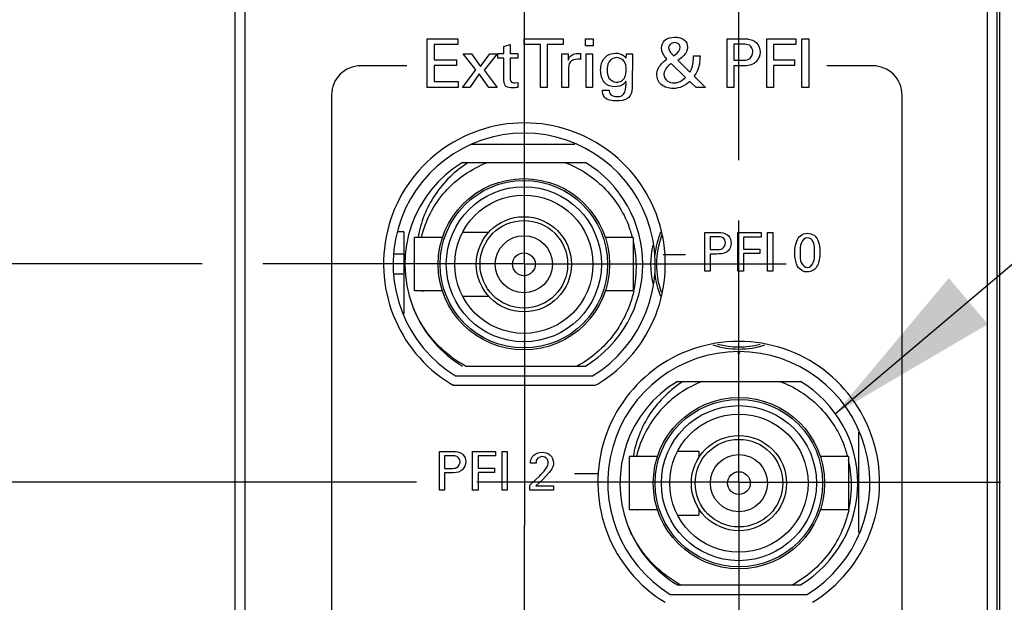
# Model space of a CAD drawing. Header units: inches. Extents: x 0 to 22, y 0 to 17.
# Tile 7 of 24: x 6.7 to 7.7, y 9.6 to 10.2. Entities that reach past the tile are written whole.
import ezdxf

# ---------------------------------------------------------------- set-up
doc = ezdxf.new("R2010")
doc.units = ezdxf.units.IN
doc.header["$LTSCALE"] = 1.21
doc.header["$MEASUREMENT"] = 0
doc.linetypes.add('CENTER', pattern=[0.6, 0.375, -0.075, 0.075, -0.075])
doc.layers.get('0').update_dxf_attribs({"linetype": 'CONTINUOUS'})
for name, color, linetype in [('DEFAULT_1', 7, 'CENTER'), ('DETAIL', 7, 'CONTINUOUS'), ('DIMENSIONS', 7, 'CONTINUOUS'), ('THREAD', 7, 'CONTINUOUS')]:
    doc.layers.add(name, color=color, linetype=linetype)
doc.styles.get("Standard").update_dxf_attribs({"font": 'txt', "width": 0.8})
doc.dimstyles.new('DIMSTYLE_1', dxfattribs={"dimtxt": 0.125, "dimasz": 0.18, "dimexe": 0.125, "dimexo": 0.0625, "dimgap": 0.03125, "dimtad": 0, "dimtih": 1, "dimtoh": 1, "dimzin": 0, "dimdsep": 46, "dimtxsty": 'STANDARD', "dimblk": '_FILLED', "dimblk1": '_FILLED', "dimblk2": '_FILLED', "dimcen": 0.09, "dimazin": 0, "dimtp": 0.01, "dimtm": 0.01, "dimtfac": 1, "dimtofl": 0, "dimtmove": 0, "dimatfit": 3, "dimldrblk": '_FILLED', "dimfxl": 1, "dimtolj": 1, "dimtzin": 0, "dimarcsym": 0})
doc.dimstyles.get("Standard").update_dxf_attribs({"dimtxt": 0.125, "dimasz": 0.18, "dimexe": 0.125, "dimexo": 0.0625, "dimgap": 0.09, "dimtad": 0, "dimtih": 1, "dimtoh": 1, "dimzin": 0, "dimdsep": 46, "dimtxsty": 'STANDARD', "dimblk": '_FILLED', "dimblk1": '_FILLED', "dimblk2": '_FILLED', "dimcen": 0.09, "dimazin": 0, "dimtol": 1, "dimtp": 0.02, "dimtm": 0.02, "dimtfac": 1, "dimtofl": 0, "dimtmove": 0, "dimatfit": 3, "dimldrblk": '_FILLED', "dimfxl": 1, "dimtolj": 1, "dimtzin": 0, "dimarcsym": 0})

# ---------------------------------------------------------------- blocks, each defined once
blk = doc.blocks.new('*D2')
at = {"layer": 'DIMENSIONS', "color": 2, "linetype": 'CONTINUOUS'}
for p, q in [((6.4569, 12.1532), (6.3267, 12.0558)), ((6.9104, 12.1532), (6.4569, 12.1532)), ((6.3267, 12.0558), (6.2349, 12.0558))]:
    blk.add_line(p, q, dxfattribs=at)
at = {"layer": 'DIMENSIONS', "color": 2, "linetype": 'CONTINUOUS', "insert": (6.1724, 12.1183), "char_height": 0.125, "width": 1.425, "attachment_point": 3, "line_spacing_factor": 0.9}
blk.add_mtext('122.45{\\ftxt.shx;\\W1.000000;\\H0.125000; }[4.821]', dxfattribs=at)
blk = doc.blocks.new('_FILLED')
at = {"color": 0, "linetype": 'BYBLOCK'}
blk.add_solid([(0, 0), (-1, 0.1736), (-1, -0.1736)], dxfattribs=at)
blk = doc.blocks.new('*D3')
at = {"layer": 'DIMENSIONS', "color": 2, "linetype": 'CONTINUOUS'}
blk.add_line((6.8599, 12.2752), (6.2349, 12.2752), dxfattribs=at)
at = {"layer": 'DIMENSIONS', "color": 2, "linetype": 'CONTINUOUS', "insert": (6.1724, 12.3377), "char_height": 0.125, "width": 1.425, "attachment_point": 3, "line_spacing_factor": 0.9}
blk.add_mtext('125.55{\\ftxt.shx;\\W1.000000;\\H0.125000; }[4.943]', dxfattribs=at)
blk = doc.blocks.new('*D15')
at = {"layer": 'DIMENSIONS', "color": 2, "linetype": 'CONTINUOUS'}
blk.add_line((6.8885, 9.9321), (6.2349, 9.9321), dxfattribs=at)
at = {"layer": 'DIMENSIONS', "color": 2, "linetype": 'CONTINUOUS', "insert": (6.1724, 9.9946), "char_height": 0.125, "width": 1.325, "attachment_point": 3, "line_spacing_factor": 0.9}
blk.add_mtext('66.03{\\ftxt.shx;\\W1.000000;\\H0.125000; }[2.600]', dxfattribs=at)
blk = doc.blocks.new('*D16')
at = {"layer": 'DIMENSIONS', "color": 2, "linetype": 'CONTINUOUS'}
blk.add_line((7.1101, 9.7061), (6.2349, 9.7061), dxfattribs=at)
at = {"layer": 'DIMENSIONS', "color": 2, "linetype": 'CONTINUOUS', "insert": (6.1724, 9.7686), "char_height": 0.125, "width": 1.325, "attachment_point": 3, "line_spacing_factor": 0.9}
blk.add_mtext('60.29{\\ftxt.shx;\\W1.000000;\\H0.125000; }[2.374]', dxfattribs=at)
blk = doc.blocks.new('*D17')
at = {"layer": 'DIMENSIONS', "color": 2, "linetype": 'CONTINUOUS'}
blk.add_line((6.9149, 10.5356), (6.2349, 10.5356), dxfattribs=at)
at = {"layer": 'DIMENSIONS', "color": 2, "linetype": 'CONTINUOUS', "insert": (6.1724, 10.5981), "char_height": 0.125, "width": 1.325, "attachment_point": 3, "line_spacing_factor": 0.9}
blk.add_mtext('81.36{\\ftxt.shx;\\W1.000000;\\H0.125000; }[3.203]', dxfattribs=at)
blk = doc.blocks.new('*D18')
at = {"layer": 'DIMENSIONS', "color": 2, "linetype": 'CONTINUOUS'}
blk.add_line((6.9149, 11.3102), (6.2349, 11.3102), dxfattribs=at)
at = {"layer": 'DIMENSIONS', "color": 2, "linetype": 'CONTINUOUS', "insert": (6.1724, 11.3727), "char_height": 0.125, "width": 1.425, "attachment_point": 3, "line_spacing_factor": 0.9}
blk.add_mtext('101.04{\\ftxt.shx;\\W1.000000;\\H0.125000; }[3.978]', dxfattribs=at)
blk = doc.blocks.new('*D21')
at = {"layer": 'DIMENSIONS', "color": 2, "linetype": 'CONTINUOUS'}
blk.add_line((7.4433, 10.0393), (7.4433, 12.9627), dxfattribs=at)
at = {"layer": 'DIMENSIONS', "color": 2, "linetype": 'CONTINUOUS', "insert": (7.3808, 13.0252), "char_height": 0.125, "width": 1.425, "attachment_point": 1, "rotation": 90, "line_spacing_factor": 0.9}
blk.add_mtext('2X 5.76{\\ftxt.shx;\\W1.000000;\\H0.125000; }[.227]', dxfattribs=at)

msp = doc.modelspace()

# ---------------------------------------------------------------- linework, layer by layer
at = {"color": 7, "linetype": 'CONTINUOUS'}
for p, q in [((6.9224, 7.1373), (6.9224, 12.2752)), ((7.7104, 7.1373), (7.7104, 12.2752)), ((6.9325, 12.2457), (6.9325, 8.1757)), ((7.7005, 8.1757), (7.7005, 12.2457)), ((7.7133, 7.8352), (7.7133, 11.8352)), ((7.1505, 9.8162), (7.2922, 9.8162)), ((7.1479, 9.8065), (7.2927, 9.8065)), ((7.4022, 9.7383), (7.4022, 9.7317)), ((7.4022, 9.6786), (7.4022, 9.6721)), ((7.3725, 9.5902), (7.5142, 9.5902))]:
    msp.add_line(p, q, dxfattribs=at)
at = {"color": 40, "linetype": 'CONTINUOUS'}
for p, q in [((7.1212, 10.1145), (7.1212, 10.1647)), ((7.1212, 10.1647), (7.1527, 10.1647)), ((7.1527, 10.1647), (7.1527, 10.1588)), ((7.2214, 10.1588), (7.2214, 10.1647)), ((7.2214, 10.1647), (7.2619, 10.1647)), ((7.2619, 10.1647), (7.2619, 10.1588)), ((7.2848, 10.1574), (7.2848, 10.1646)), ((7.2848, 10.1646), (7.2927, 10.1646)), ((7.2927, 10.1646), (7.2927, 10.1574)), ((7.4312, 10.1145), (7.4312, 10.1647)), ((7.4312, 10.1647), (7.448, 10.1647)), ((7.4723, 10.1145), (7.4723, 10.1647)), ((7.4723, 10.1647), (7.5022, 10.1647)), ((7.5022, 10.1647), (7.5022, 10.1588)), ((7.5087, 10.1145), (7.5087, 10.1647)), ((7.5087, 10.1647), (7.5157, 10.1647)), ((7.5157, 10.1647), (7.5157, 10.1145)), ((7.1282, 10.1588), (7.1282, 10.1432)), ((7.1527, 10.1588), (7.1282, 10.1588)), ((7.2005, 10.1569), (7.2069, 10.159)), ((7.2005, 10.1496), (7.2005, 10.1569)), ((7.2069, 10.159), (7.2069, 10.1496)), ((7.2383, 10.1588), (7.2214, 10.1588)), ((7.2383, 10.1145), (7.2383, 10.1588)), ((7.2451, 10.1588), (7.2451, 10.1145)), ((7.2619, 10.1588), (7.2451, 10.1588)), ((7.2927, 10.1574), (7.2848, 10.1574)), ((7.4381, 10.1591), (7.4381, 10.1427)), ((7.4478, 10.1591), (7.4381, 10.1591)), ((7.4794, 10.1588), (7.4794, 10.1432)), ((7.5022, 10.1588), (7.4794, 10.1588)), ((7.1282, 10.1432), (7.1515, 10.1432)), ((7.1515, 10.1432), (7.1515, 10.1373)), ((7.1713, 10.1328), (7.1582, 10.1494)), ((7.1582, 10.1494), (7.1668, 10.1494)), ((7.1668, 10.1494), (7.1761, 10.1363)), ((7.1761, 10.1363), (7.1858, 10.1494)), ((7.1935, 10.1494), (7.1799, 10.1324)), ((7.1858, 10.1494), (7.1935, 10.1494)), ((7.1943, 10.1448), (7.1943, 10.1496)), ((7.1943, 10.1496), (7.2005, 10.1496)), ((7.2005, 10.1448), (7.1943, 10.1448)), ((7.2005, 10.1215), (7.2005, 10.1448)), ((7.2069, 10.1496), (7.2147, 10.1496)), ((7.2069, 10.1448), (7.2069, 10.1238)), ((7.2147, 10.1448), (7.2069, 10.1448)), ((7.2147, 10.1496), (7.2147, 10.1448)), ((7.2602, 10.1494), (7.2668, 10.1494)), ((7.2605, 10.1423), (7.2602, 10.1494)), ((7.2605, 10.1145), (7.2605, 10.1423)), ((7.2668, 10.1494), (7.2669, 10.1427)), ((7.2785, 10.1436), (7.2767, 10.1437)), ((7.2798, 10.1433), (7.2785, 10.1436)), ((7.2798, 10.1497), (7.2798, 10.1433)), ((7.2855, 10.1145), (7.2855, 10.1494)), ((7.2855, 10.1494), (7.2921, 10.1494)), ((7.2921, 10.1494), (7.2921, 10.1145)), ((7.327, 10.1446), (7.3271, 10.1494)), ((7.3271, 10.1494), (7.3334, 10.1494)), ((7.3333, 10.1431), (7.3332, 10.1213)), ((7.3334, 10.1494), (7.3333, 10.1431)), ((7.3805, 10.1426), (7.3928, 10.1304)), ((7.3965, 10.1471), (7.4033, 10.1471)), ((7.4381, 10.1427), (7.4464, 10.1427)), ((7.4794, 10.1432), (7.5009, 10.1432)), ((7.5009, 10.1432), (7.5009, 10.1373)), ((7.1001, 10.1369), (7.0522, 10.1369)), ((7.1282, 10.1373), (7.1282, 10.1206)), ((7.1515, 10.1373), (7.1282, 10.1373)), ((7.1575, 10.1145), (7.1713, 10.1328)), ((7.1799, 10.1324), (7.1935, 10.1145)), ((7.2671, 10.1331), (7.2671, 10.1145)), ((7.3883, 10.1249), (7.3736, 10.1394)), ((7.4381, 10.1368), (7.4381, 10.1145)), ((7.4462, 10.1368), (7.4381, 10.1368)), ((7.4794, 10.1373), (7.4794, 10.1145)), ((7.5009, 10.1373), (7.4794, 10.1373)), ((7.5822, 10.1369), (7.5343, 10.1369)), ((7.175, 10.1285), (7.1651, 10.1145)), ((7.1849, 10.1145), (7.175, 10.1285)), ((7.3972, 10.1261), (7.4091, 10.1145)), ((7.1533, 10.1145), (7.1212, 10.1145)), ((7.1282, 10.1206), (7.1533, 10.1206)), ((7.1533, 10.1206), (7.1533, 10.1145)), ((7.1651, 10.1145), (7.1575, 10.1145)), ((7.1935, 10.1145), (7.1849, 10.1145)), ((7.2116, 10.1192), (7.2147, 10.1195)), ((7.2147, 10.1195), (7.2147, 10.1145)), ((7.2451, 10.1145), (7.2383, 10.1145)), ((7.2671, 10.1145), (7.2605, 10.1145)), ((7.2921, 10.1145), (7.2855, 10.1145)), ((7.3023, 10.1118), (7.3093, 10.1118)), ((7.3994, 10.1145), (7.3928, 10.1207)), ((7.4091, 10.1145), (7.3994, 10.1145)), ((7.4381, 10.1145), (7.4312, 10.1145)), ((7.4794, 10.1145), (7.4723, 10.1145)), ((7.5157, 10.1145), (7.5087, 10.1145)), ((7.0222, 10.1069), (7.0222, 9.0899)), ((7.6122, 9.0899), (7.6122, 10.1069)), ((7.4082, 9.9244), (7.4082, 9.9645)), ((7.4082, 9.9645), (7.4216, 9.9645)), ((7.4137, 9.96), (7.4137, 9.9469)), ((7.4215, 9.96), (7.4137, 9.96)), ((7.4425, 9.9244), (7.4425, 9.9645)), ((7.4425, 9.9645), (7.4664, 9.9645)), ((7.4482, 9.9597), (7.4482, 9.9472)), ((7.4664, 9.9597), (7.4482, 9.9597)), ((7.4664, 9.9645), (7.4664, 9.9597)), ((7.473, 9.9244), (7.473, 9.9645)), ((7.473, 9.9645), (7.4785, 9.9645)), ((7.4785, 9.9645), (7.4785, 9.9244)), ((7.3883, 9.9414), (7.365, 9.9414)), ((7.4137, 9.9469), (7.4203, 9.9469)), ((7.4137, 9.9422), (7.4137, 9.9244)), ((7.4202, 9.9422), (7.4137, 9.9422)), ((7.4482, 9.9472), (7.4653, 9.9472)), ((7.4482, 9.9426), (7.4482, 9.9244)), ((7.4653, 9.9426), (7.4482, 9.9426)), ((7.4653, 9.9472), (7.4653, 9.9426)), ((7.4137, 9.9244), (7.4082, 9.9244)), ((7.4482, 9.9244), (7.4425, 9.9244)), ((7.4785, 9.9244), (7.473, 9.9244)), ((7.1337, 9.698), (7.1337, 9.7381)), ((7.1337, 9.7381), (7.1471, 9.7381)), ((7.168, 9.698), (7.168, 9.7381)), ((7.168, 9.7381), (7.1919, 9.7381)), ((7.1919, 9.7381), (7.1919, 9.7333)), ((7.1985, 9.698), (7.1985, 9.7381)), ((7.1985, 9.7381), (7.204, 9.7381)), ((7.204, 9.7381), (7.204, 9.698)), ((7.1392, 9.7336), (7.1392, 9.7205)), ((7.147, 9.7336), (7.1392, 9.7336)), ((7.1737, 9.7333), (7.1737, 9.7208)), ((7.1919, 9.7333), (7.1737, 9.7333)), ((7.2338, 9.7259), (7.228, 9.7259)), ((7.1392, 9.7205), (7.1458, 9.7205)), ((7.1392, 9.7158), (7.1392, 9.698)), ((7.1457, 9.7158), (7.1392, 9.7158)), ((7.1737, 9.7208), (7.1908, 9.7208)), ((7.1737, 9.7162), (7.1737, 9.698)), ((7.1908, 9.7162), (7.1737, 9.7162)), ((7.1908, 9.7208), (7.1908, 9.7162)), ((7.2474, 9.7163), (7.2403, 9.7087)), ((7.2983, 9.715), (7.2734, 9.715)), ((7.2274, 9.703), (7.2375, 9.7129)), ((7.2403, 9.7087), (7.2336, 9.7024)), ((7.1392, 9.698), (7.1337, 9.698)), ((7.1737, 9.698), (7.168, 9.698)), ((7.204, 9.698), (7.1985, 9.698)), ((7.2274, 9.698), (7.2274, 9.703)), ((7.2519, 9.698), (7.2274, 9.698)), ((7.2336, 9.7024), (7.2519, 9.7024)), ((7.2519, 9.7024), (7.2519, 9.698))]:
    msp.add_line(p, q, dxfattribs=at)
at = {"color": 6, "linetype": 'CONTINUOUS'}
for p, q in [((7.2738, 10.0556), (7.1669, 10.0556)), ((7.1575, 10.0369), (7.2847, 10.0369)), ((7.0971, 9.9651), (7.0908, 9.9651)), ((7.0971, 9.9651), (7.0971, 9.8802)), ((7.1079, 9.904), (7.1079, 9.9592)), ((7.1371, 9.9592), (7.1079, 9.9592)), ((7.1581, 9.9647), (7.1848, 9.9647)), ((7.3343, 9.9592), (7.305, 9.9592)), ((7.3343, 9.9592), (7.3343, 9.904)), ((7.0971, 9.942), (7.0872, 9.942)), ((7.0971, 9.9212), (7.0866, 9.9212)), ((7.1371, 9.904), (7.1079, 9.904)), ((7.1581, 9.8985), (7.185, 9.8985)), ((7.3343, 9.904), (7.305, 9.904)), ((7.1608, 9.8263), (7.2847, 9.8263)), ((7.3799, 9.8105), (7.5071, 9.8105)), ((7.5675, 9.6541), (7.5675, 9.758)), ((7.3805, 9.7383), (7.4022, 9.7383)), ((7.3303, 9.6777), (7.3303, 9.7328)), ((7.3595, 9.7328), (7.3303, 9.7328)), ((7.5567, 9.7328), (7.5275, 9.7328)), ((7.5567, 9.7328), (7.5567, 9.6777)), ((7.3595, 9.6777), (7.3303, 9.6777)), ((7.5567, 9.6777), (7.5275, 9.6777)), ((7.3805, 9.6721), (7.4022, 9.6721)), ((7.3799, 9.5999), (7.5071, 9.5999))]:
    msp.add_line(p, q, dxfattribs=at)
for centre, radius in [((7.2211, 9.9316), 0.0886), ((7.2211, 9.9316), 0.0866), ((7.2211, 9.9316), 0.0802), ((7.2211, 9.9316), 0.0715), ((7.2211, 9.9316), 0.0492), ((7.2211, 9.9316), 0.0453), ((7.2211, 9.9316), 0.0295), ((7.2211, 9.9316), 0.0118), ((7.4435, 9.7052), 0.0886), ((7.4435, 9.7052), 0.0866), ((7.4435, 9.7052), 0.0802), ((7.4435, 9.7052), 0.0715), ((7.4435, 9.7052), 0.0492), ((7.4435, 9.7052), 0.0453), ((7.4435, 9.7052), 0.0295), ((7.4435, 9.7052), 0.0118)]:
    msp.add_circle(centre, radius, dxfattribs=at)
at = {"color": 7, "linetype": 'CONTINUOUS'}
for centre, radius, start, end in [((7.2217, 9.9321), 0.1457, 301.5511, 238.4489), ((7.4435, 9.9314), 0.0853, 159.5106, 199.6927), ((7.4435, 9.9314), 0.0913, 167.3426, 192.5328), ((7.4433, 9.7061), 0.1457, 301.5511, 238.4489), ((7.4435, 9.9314), 0.0853, 254.9213, 285.0202), ((7.4434, 9.7057), 0.1355, 301.5265, 238.4735), ((7.4435, 9.9314), 0.0913, 269.0857, 270.9143), ((7.1506, 9.8163), 0.00984, 238.4489, 262.2536), ((7.2927, 9.8163), 0.00984, 270, 301.5511), ((7.4438, 9.7076), 0.1092, 195.8923, 196.1419), ((7.4427, 9.705), 0.1075, 194.7504, 195)]:
    msp.add_arc(centre, radius, start, end, dxfattribs=at)
at = {"color": 6, "linetype": 'CONTINUOUS'}
for centre, radius, start, end in [((7.2211, 9.9316), 0.123, 121.1296, 200.4767), ((7.2211, 9.9316), 0.123, 301.1296, 58.8704), ((7.2222, 9.9296), 0.1152, 14.9018, 21.2541), ((7.2201, 9.9291), 0.1173, 1.2026, 12.8314), ((7.2206, 9.9292), 0.1169, 347.5349, 1.1937), ((7.2239, 9.9411), 0.1137, 199.0179, 199.2613), ((7.2203, 9.9314), 0.1075, 194.7503, 195), ((7.2215, 9.934), 0.1093, 195.8943, 196.1437), ((7.2196, 9.9335), 0.1223, 201.552, 203.572), ((7.2197, 9.9336), 0.1225, 203.5715, 203.7562), ((7.2211, 9.9316), 0.123, 202.6507, 238.8704), ((7.4435, 9.7052), 0.123, 121.1296, 200.4767), ((7.4435, 9.7052), 0.123, 301.1296, 58.8704), ((7.4447, 9.7033), 0.1152, 14.9018, 21.2541), ((7.4426, 9.7028), 0.1173, 1.2026, 12.8314), ((7.443, 9.7028), 0.1169, 347.5349, 1.1937), ((7.4463, 9.7147), 0.1137, 199.0179, 199.2613), ((7.442, 9.7071), 0.1223, 201.552, 203.572), ((7.4422, 9.7072), 0.1225, 203.5715, 203.7562), ((7.4435, 9.7052), 0.123, 202.6507, 238.8704)]:
    msp.add_arc(centre, radius, start, end, dxfattribs=at)
at = {"color": 40, "linetype": 'CONTINUOUS'}
for points, knots in [([(7.3634, 10.1553), (7.3634, 10.1582), (7.3662, 10.1651), (7.3734, 10.1664), (7.3769, 10.1664)], [0, 0, 0, 0, 0.453969, 1, 1, 1, 1]), ([(7.3769, 10.1664), (7.3782, 10.1664), (7.3819, 10.1662), (7.3856, 10.1648), (7.3873, 10.1633)], [0, 0, 0, 0, 0.371954, 1, 1, 1, 1]), ([(7.448, 10.1647), (7.4494, 10.1647), (7.4541, 10.1648), (7.4594, 10.1632), (7.4617, 10.1607)], [0, 0, 0, 0, 0.293119, 1, 1, 1, 1]), ([(7.3691, 10.1438), (7.3685, 10.1444), (7.3654, 10.1474), (7.3634, 10.1518), (7.3634, 10.1553)], [0, 0, 0, 0, 0.193022, 1, 1, 1, 1]), ([(7.3771, 10.1608), (7.3762, 10.1608), (7.3734, 10.1605), (7.3708, 10.1577), (7.3708, 10.1557)], [0, 0, 0, 0, 0.302216, 1, 1, 1, 1]), ([(7.3708, 10.1557), (7.3708, 10.1533), (7.373, 10.1502), (7.3754, 10.1478), (7.3761, 10.1471)], [0, 0, 0, 0, 0.699338, 1, 1, 1, 1]), ([(7.3761, 10.1471), (7.3767, 10.1475), (7.3797, 10.1497), (7.3828, 10.1531), (7.3828, 10.1561)], [0, 0, 0, 0, 0.193974, 1, 1, 1, 1]), ([(7.3828, 10.1561), (7.3828, 10.1579), (7.3807, 10.1606), (7.378, 10.1608), (7.3771, 10.1608)], [0, 0, 0, 0, 0.661353, 1, 1, 1, 1]), ([(7.3903, 10.1564), (7.3903, 10.1547), (7.3889, 10.1488), (7.384, 10.1449), (7.3805, 10.1426)], [0, 0, 0, 0, 0.293325, 1, 1, 1, 1]), ([(7.458, 10.1512), (7.458, 10.1538), (7.4553, 10.1593), (7.45, 10.1591), (7.4478, 10.1591)], [0, 0, 0, 0, 0.545903, 1, 1, 1, 1]), ([(7.2669, 10.1427), (7.2672, 10.1438), (7.2688, 10.1473), (7.2727, 10.1492), (7.2753, 10.1496)], [0, 0, 0, 0, 0.299746, 1, 1, 1, 1]), ([(7.2767, 10.1437), (7.2739, 10.1437), (7.2677, 10.1418), (7.2671, 10.1357), (7.2671, 10.1331)], [0, 0, 0, 0, 0.515227, 1, 1, 1, 1]), ([(7.3005, 10.1323), (7.3005, 10.137), (7.3028, 10.1466), (7.3121, 10.1499), (7.316, 10.1499)], [0, 0, 0, 0, 0.54259, 1, 1, 1, 1]), ([(7.3166, 10.1453), (7.3136, 10.1453), (7.3076, 10.1413), (7.3073, 10.1352), (7.3073, 10.1325)], [0, 0, 0, 0, 0.525621, 1, 1, 1, 1]), ([(7.316, 10.1499), (7.3175, 10.1499), (7.3218, 10.1496), (7.3254, 10.1468), (7.327, 10.1446)], [0, 0, 0, 0, 0.360301, 1, 1, 1, 1]), ([(7.3269, 10.1335), (7.3269, 10.1345), (7.3268, 10.1375), (7.3256, 10.1407), (7.3242, 10.1422)], [0, 0, 0, 0, 0.320339, 1, 1, 1, 1]), ([(7.3586, 10.1278), (7.3586, 10.1296), (7.3597, 10.1363), (7.3653, 10.1409), (7.3691, 10.1438)], [0, 0, 0, 0, 0.270291, 1, 1, 1, 1]), ([(7.3928, 10.1304), (7.3935, 10.1315), (7.3962, 10.1366), (7.3965, 10.1425), (7.3965, 10.1471)], [0, 0, 0, 0, 0.210061, 1, 1, 1, 1]), ([(7.4033, 10.1471), (7.4032, 10.1449), (7.4031, 10.1375), (7.4003, 10.1303), (7.3972, 10.1261)], [0, 0, 0, 0, 0.29547, 1, 1, 1, 1]), ([(7.4464, 10.1427), (7.4489, 10.1427), (7.4548, 10.1425), (7.458, 10.1484), (7.458, 10.1512)], [0, 0, 0, 0, 0.475521, 1, 1, 1, 1]), ([(7.0522, 10.1369), (7.0445, 10.1369), (7.0286, 10.1304), (7.0222, 10.1145), (7.0222, 10.1069)], [0, 0, 0, 0, 0.5, 1, 1, 1, 1]), ([(7.3073, 10.1325), (7.3073, 10.1297), (7.3077, 10.1234), (7.3139, 10.12), (7.3169, 10.12)], [0, 0, 0, 0, 0.487192, 1, 1, 1, 1]), ([(7.3245, 10.1235), (7.3249, 10.124), (7.3268, 10.1268), (7.3269, 10.1306), (7.3269, 10.1335)], [0, 0, 0, 0, 0.165778, 1, 1, 1, 1]), ([(7.3736, 10.1394), (7.3723, 10.1385), (7.3687, 10.1356), (7.3659, 10.1311), (7.3659, 10.128)], [0, 0, 0, 0, 0.33769, 1, 1, 1, 1]), ([(7.4614, 10.1412), (7.4607, 10.1405), (7.4565, 10.137), (7.4506, 10.1368), (7.4462, 10.1368)], [0, 0, 0, 0, 0.177279, 1, 1, 1, 1]), ([(7.2093, 10.114), (7.207, 10.114), (7.2018, 10.1143), (7.2005, 10.1194), (7.2005, 10.1215)], [0, 0, 0, 0, 0.52276, 1, 1, 1, 1]), ([(7.2069, 10.1238), (7.2069, 10.1228), (7.207, 10.12), (7.2101, 10.1192), (7.2116, 10.1192)], [0, 0, 0, 0, 0.407854, 1, 1, 1, 1]), ([(7.3169, 10.12), (7.3177, 10.12), (7.3206, 10.1202), (7.3233, 10.1219), (7.3245, 10.1235)], [0, 0, 0, 0, 0.301839, 1, 1, 1, 1]), ([(7.3332, 10.1213), (7.3332, 10.1195), (7.3331, 10.1147), (7.333, 10.1095), (7.3315, 10.1068)], [0, 0, 0, 0, 0.37229, 1, 1, 1, 1]), ([(7.3755, 10.1134), (7.3711, 10.1134), (7.3622, 10.1155), (7.3586, 10.1241), (7.3586, 10.1278)], [0, 0, 0, 0, 0.54202, 1, 1, 1, 1]), ([(7.3659, 10.128), (7.3659, 10.1254), (7.3688, 10.1201), (7.3741, 10.1192), (7.3765, 10.1192)], [0, 0, 0, 0, 0.528058, 1, 1, 1, 1]), ([(7.3765, 10.1192), (7.3779, 10.1192), (7.3825, 10.1198), (7.3862, 10.1227), (7.3883, 10.1249)], [0, 0, 0, 0, 0.321311, 1, 1, 1, 1]), ([(7.317, 10.1006), (7.3127, 10.1006), (7.3039, 10.1015), (7.3025, 10.1092), (7.3023, 10.1118)], [0, 0, 0, 0, 0.628361, 1, 1, 1, 1]), ([(7.3093, 10.1118), (7.3094, 10.1101), (7.3106, 10.1057), (7.3152, 10.105), (7.3174, 10.105)], [0, 0, 0, 0, 0.441898, 1, 1, 1, 1]), ([(7.3267, 10.1211), (7.326, 10.1198), (7.3232, 10.1161), (7.3183, 10.1152), (7.3152, 10.1152)], [0, 0, 0, 0, 0.318827, 1, 1, 1, 1]), ([(7.3174, 10.105), (7.3192, 10.105), (7.3227, 10.1054), (7.3273, 10.1115), (7.3267, 10.1172), (7.3267, 10.1211)], [0, 0, 0, 0, 0.253566, 0.454912, 1, 1, 1, 1]), ([(7.3315, 10.1068), (7.3309, 10.1055), (7.3271, 10.1012), (7.321, 10.1006), (7.317, 10.1006)], [0, 0, 0, 0, 0.265561, 1, 1, 1, 1]), ([(7.4296, 9.9537), (7.4296, 9.9558), (7.4274, 9.9601), (7.4232, 9.96), (7.4215, 9.96)], [0, 0, 0, 0, 0.546127, 1, 1, 1, 1]), ([(7.4216, 9.9645), (7.4227, 9.9645), (7.4265, 9.9645), (7.4307, 9.9632), (7.4325, 9.9612)], [0, 0, 0, 0, 0.293142, 1, 1, 1, 1]), ([(7.5014, 9.9431), (7.5014, 9.9473), (7.5019, 9.9539), (7.5067, 9.962), (7.5118, 9.9636), (7.5143, 9.9636)], [0, 0, 0, 0, 0.464424, 0.719531, 1, 1, 1, 1]), ([(7.5144, 9.9591), (7.5116, 9.9591), (7.5063, 9.9532), (7.5068, 9.9469), (7.5068, 9.9434)], [0, 0, 0, 0, 0.439023, 1, 1, 1, 1]), ([(7.5143, 9.9636), (7.5167, 9.9636), (7.5215, 9.9624), (7.5267, 9.9548), (7.5272, 9.9482), (7.5272, 9.944)], [0, 0, 0, 0, 0.273574, 0.516349, 1, 1, 1, 1]), ([(7.5218, 9.9435), (7.5218, 9.9473), (7.5225, 9.9538), (7.5168, 9.9591), (7.5144, 9.9591)], [0, 0, 0, 0, 0.607676, 1, 1, 1, 1]), ([(7.4203, 9.9469), (7.4224, 9.9469), (7.4271, 9.9467), (7.4296, 9.9515), (7.4296, 9.9537)], [0, 0, 0, 0, 0.47524, 1, 1, 1, 1]), ([(7.4323, 9.9456), (7.4318, 9.9451), (7.4284, 9.9424), (7.4237, 9.9422), (7.4202, 9.9422)], [0, 0, 0, 0, 0.177463, 1, 1, 1, 1]), ([(7.5039, 9.93), (7.5036, 9.9307), (7.5018, 9.9348), (7.5014, 9.9394), (7.5014, 9.9431)], [0, 0, 0, 0, 0.175299, 1, 1, 1, 1]), ([(7.5068, 9.9434), (7.5068, 9.9398), (7.5063, 9.9334), (7.5118, 9.9282), (7.5143, 9.9282)], [0, 0, 0, 0, 0.596517, 1, 1, 1, 1]), ([(7.5143, 9.9282), (7.5169, 9.9282), (7.5222, 9.9339), (7.5218, 9.9401), (7.5218, 9.9435)], [0, 0, 0, 0, 0.436561, 1, 1, 1, 1]), ([(7.5272, 9.944), (7.5272, 9.942), (7.527, 9.9359), (7.5249, 9.9294), (7.5219, 9.9265)], [0, 0, 0, 0, 0.330072, 1, 1, 1, 1]), ([(7.5142, 9.9236), (7.513, 9.9236), (7.5088, 9.9241), (7.5053, 9.9273), (7.5039, 9.93)], [0, 0, 0, 0, 0.285362, 1, 1, 1, 1]), ([(7.5219, 9.9265), (7.5212, 9.9259), (7.519, 9.9243), (7.5161, 9.9236), (7.5142, 9.9236)], [0, 0, 0, 0, 0.312505, 1, 1, 1, 1]), ([(7.1471, 9.7381), (7.1482, 9.7381), (7.152, 9.7381), (7.1562, 9.7368), (7.158, 9.7348)], [0, 0, 0, 0, 0.29309, 1, 1, 1, 1]), ([(7.228, 9.7259), (7.228, 9.7265), (7.2281, 9.7295), (7.2296, 9.7327), (7.2315, 9.7343)], [0, 0, 0, 0, 0.184824, 1, 1, 1, 1]), ([(7.2399, 9.7371), (7.2427, 9.7371), (7.2493, 9.7357), (7.2517, 9.7291), (7.2517, 9.7259)], [0, 0, 0, 0, 0.47423, 1, 1, 1, 1]), ([(7.1458, 9.7205), (7.1478, 9.7205), (7.1525, 9.7203), (7.1551, 9.7251), (7.1551, 9.7273)], [0, 0, 0, 0, 0.475209, 1, 1, 1, 1]), ([(7.1551, 9.7273), (7.1551, 9.7294), (7.1529, 9.7337), (7.1487, 9.7336), (7.147, 9.7336)], [0, 0, 0, 0, 0.545729, 1, 1, 1, 1]), ([(7.2401, 9.7326), (7.238, 9.7326), (7.2342, 9.7309), (7.2338, 9.7272), (7.2338, 9.7259)], [0, 0, 0, 0, 0.605816, 1, 1, 1, 1]), ([(7.2463, 9.7263), (7.2463, 9.7277), (7.2456, 9.7311), (7.242, 9.7326), (7.2401, 9.7326)], [0, 0, 0, 0, 0.411209, 1, 1, 1, 1]), ([(7.2434, 9.7195), (7.2439, 9.7202), (7.2453, 9.7222), (7.2463, 9.7247), (7.2463, 9.7263)], [0, 0, 0, 0, 0.332867, 1, 1, 1, 1]), ([(7.2517, 9.7259), (7.2517, 9.7253), (7.2517, 9.7217), (7.2493, 9.7186), (7.2474, 9.7163)], [0, 0, 0, 0, 0.167689, 1, 1, 1, 1]), ([(7.1578, 9.7192), (7.1573, 9.7187), (7.1539, 9.716), (7.1492, 9.7158), (7.1457, 9.7158)], [0, 0, 0, 0, 0.177589, 1, 1, 1, 1])]:
    msp.add_open_spline(points, degree=3, knots=knots, dxfattribs=at)
for points in [[(7.3873, 10.1633), (7.3891, 10.1616), (7.3903, 10.1589), (7.3903, 10.1564)], [(7.4617, 10.1607), (7.4641, 10.1582), (7.4654, 10.1544), (7.4654, 10.151)], [(7.2753, 10.1496), (7.2768, 10.1498), (7.2783, 10.1498), (7.2798, 10.1497)], [(7.3242, 10.1422), (7.3223, 10.1442), (7.3194, 10.1453), (7.3166, 10.1453)], [(7.4654, 10.151), (7.4654, 10.1474), (7.4639, 10.1436), (7.4614, 10.1412)], [(7.3045, 10.1195), (7.3016, 10.1229), (7.3005, 10.1278), (7.3005, 10.1323)], [(7.6122, 10.1069), (7.6122, 10.1145), (7.6057, 10.1304), (7.5898, 10.1369), (7.5822, 10.1369)], [(7.2147, 10.1145), (7.2129, 10.1141), (7.2111, 10.114), (7.2093, 10.114)], [(7.3152, 10.1152), (7.3114, 10.1152), (7.3069, 10.1165), (7.3045, 10.1195)], [(7.3928, 10.1207), (7.3884, 10.1163), (7.3818, 10.1134), (7.3755, 10.1134)], [(7.4325, 9.9612), (7.4345, 9.9593), (7.4355, 9.9562), (7.4355, 9.9535)], [(7.4355, 9.9535), (7.4355, 9.9507), (7.4343, 9.9476), (7.4323, 9.9456)], [(7.158, 9.7348), (7.16, 9.7329), (7.161, 9.7298), (7.161, 9.7271)], [(7.2315, 9.7343), (7.2338, 9.7362), (7.2369, 9.7371), (7.2399, 9.7371)], [(7.161, 9.7271), (7.161, 9.7243), (7.1598, 9.7212), (7.1578, 9.7192)], [(7.2375, 9.7129), (7.2396, 9.715), (7.2417, 9.7171), (7.2434, 9.7195)]]:
    msp.add_open_spline(points, degree=3, dxfattribs=at)
at = {"color": 6, "linetype": 'CONTINUOUS'}
for points, knots in [([(7.1635, 10.0369), (7.1568, 10.0326), (7.1442, 10.0225), (7.1286, 10.004), (7.1174, 9.9826), (7.113, 9.9671), (7.1117, 9.9592)], [0, 0, 0, 0, 0.250086, 0.500161, 0.75013, 1, 1, 1, 1]), ([(7.1151, 9.9593), (7.1172, 9.968), (7.1235, 9.9849), (7.1388, 10.0073), (7.1591, 10.0253), (7.1752, 10.0337), (7.1835, 10.0369)], [0, 0, 0, 0, 0.249975, 0.499968, 0.74998, 1, 1, 1, 1]), ([(7.2635, 10.0369), (7.2709, 10.0341), (7.2853, 10.0268), (7.3041, 10.0118), (7.3193, 9.9931), (7.3267, 9.9788), (7.3296, 9.9714)], [0, 0, 0, 0, 0.250011, 0.499995, 0.749994, 1, 1, 1, 1]), ([(7.3347, 9.9039), (7.3329, 9.8958), (7.3275, 9.8799), (7.3146, 9.8583), (7.2974, 9.8399), (7.2837, 9.8303), (7.2764, 9.8263)], [0, 0, 0, 0, 0.249979, 0.499984, 0.749979, 1, 1, 1, 1]), ([(7.1608, 9.8263), (7.155, 9.8295), (7.1438, 9.8368), (7.129, 9.8505), (7.1167, 9.8663), (7.1103, 9.8781), (7.1076, 9.8842)], [0, 0, 0, 0, 0.249981, 0.499977, 0.749949, 1, 1, 1, 1]), ([(7.3859, 9.8105), (7.3792, 9.8062), (7.3666, 9.7961), (7.3511, 9.7776), (7.3398, 9.7563), (7.3355, 9.7407), (7.3342, 9.7328)], [0, 0, 0, 0, 0.250086, 0.500161, 0.75013, 1, 1, 1, 1]), ([(7.4859, 9.8105), (7.4934, 9.8077), (7.5077, 9.8005), (7.5265, 9.7854), (7.5417, 9.7667), (7.5491, 9.7524), (7.552, 9.745)], [0, 0, 0, 0, 0.250011, 0.499995, 0.749994, 1, 1, 1, 1]), ([(7.5571, 9.6776), (7.5553, 9.6694), (7.55, 9.6535), (7.5371, 9.6319), (7.5199, 9.6135), (7.5061, 9.6039), (7.4988, 9.5999)], [0, 0, 0, 0, 0.249979, 0.499984, 0.749979, 1, 1, 1, 1]), ([(7.3832, 9.5999), (7.3774, 9.6031), (7.3662, 9.6105), (7.3515, 9.6241), (7.3391, 9.6399), (7.3328, 9.6517), (7.3301, 9.6578)], [0, 0, 0, 0, 0.249981, 0.499977, 0.749949, 1, 1, 1, 1])]:
    msp.add_open_spline(points, degree=3, knots=knots, dxfattribs=at)
at = {"color": 7, "linetype": 'CONTINUOUS'}
msp.add_open_spline([(7.406, 9.8105), (7.3976, 9.8073), (7.3816, 9.7989), (7.3613, 9.7809), (7.3459, 9.7586), (7.3396, 9.7416), (7.3376, 9.7329)], degree=3, knots=[0, 0, 0, 0, 0.25002, 0.500035, 0.750029, 1, 1, 1, 1], dxfattribs=at)
at = {"layer": 'DEFAULT_1', "color": 7, "linetype": 'CENTER'}
for p, q in [((7.2217, 9.9321), (7.2217, 10.2027)), ((7.4433, 9.7061), (7.4433, 9.9768)), ((7.2217, 9.9321), (6.951, 9.9321)), ((7.2217, 9.9321), (7.2217, 9.6614)), ((7.2217, 9.9321), (7.4923, 9.9321)), ((7.4433, 9.7061), (7.1726, 9.7061)), ((7.4433, 9.7061), (7.714, 9.7061)), ((7.4433, 9.7061), (7.4433, 9.4354)), ((7.2217, 9.4321), (7.2217, 9.6614))]:
    msp.add_line(p, q, dxfattribs=at)
at = {"layer": 'THREAD', "color": 7, "linetype": 'CONTINUOUS'}
for centre, radius, start, end in [((7.2214, 9.9317), 0.1355, 301.5265, 238.4735), ((7.4435, 9.9314), 0.0875, 157.6804, 173.5119), ((7.4435, 9.9314), 0.0875, 186.3333, 201.9229), ((7.4435, 9.9314), 0.0875, 252.1632, 287.8606)]:
    msp.add_arc(centre, radius, start, end, dxfattribs=at)

# ---------------------------------------------------------------- dimensions: what is measured, and where the dimension line sits
at = {"layer": 'DIMENSIONS', "color": 2, "linetype": 'CONTINUOUS'}
dim = msp.add_ordinate_dim(feature_location=(7.4433, 10.0393), offset=(0, 2.9235), dtype=1, origin=(7.2164, 9.9768), text='2X <>', dimstyle='DIMSTYLE_1', dxfattribs=at)
dim.commit()
dim.dimension.update_dxf_attribs({"geometry": '*D21', "text_midpoint": (7.4433, 13.7377)})
for feature_location, offset, origin, picture, middle in [((6.8599, 12.2752), (-0.625, 0), (6.9224, 7.3323), '*D3', (5.4599, 12.2752)), ((6.9104, 12.1532), (-0.6755, -0.0974), (6.9729, 7.3323), '*D2', (5.4599, 12.0558)), ((6.9149, 11.3102), (-0.68, 0), (6.9774, 7.3323), '*D18', (5.4599, 11.3102)), ((6.9149, 10.5356), (-0.68, 0), (6.9774, 7.3323), '*D17', (5.5099, 10.5356)), ((6.8885, 9.9321), (-0.6536, 0), (6.951, 7.3323), '*D15', (5.5099, 9.9321)), ((7.1101, 9.7061), (-0.8753, 0), (7.1726, 7.3323), '*D16', (5.5099, 9.7061))]:
    dim = msp.add_ordinate_dim(feature_location=feature_location, offset=offset, dtype=0, origin=origin, dimstyle='DIMSTYLE_1', dxfattribs=at)
    dim.commit()
    dim.dimension.update_dxf_attribs({"geometry": picture, "text_midpoint": middle})

# ---------------------------------------------------------------- leaders
at = {"layer": 'DETAIL', "color": 2, "linetype": 'CONTINUOUS'}
msp.add_leader([(7.5433, 9.7772), (8.4721, 10.5625), (8.6521, 10.5625)], dimstyle='STANDARD', override={"dimtad": 0}, dxfattribs=at)

doc.saveas('drawing.dxf')
